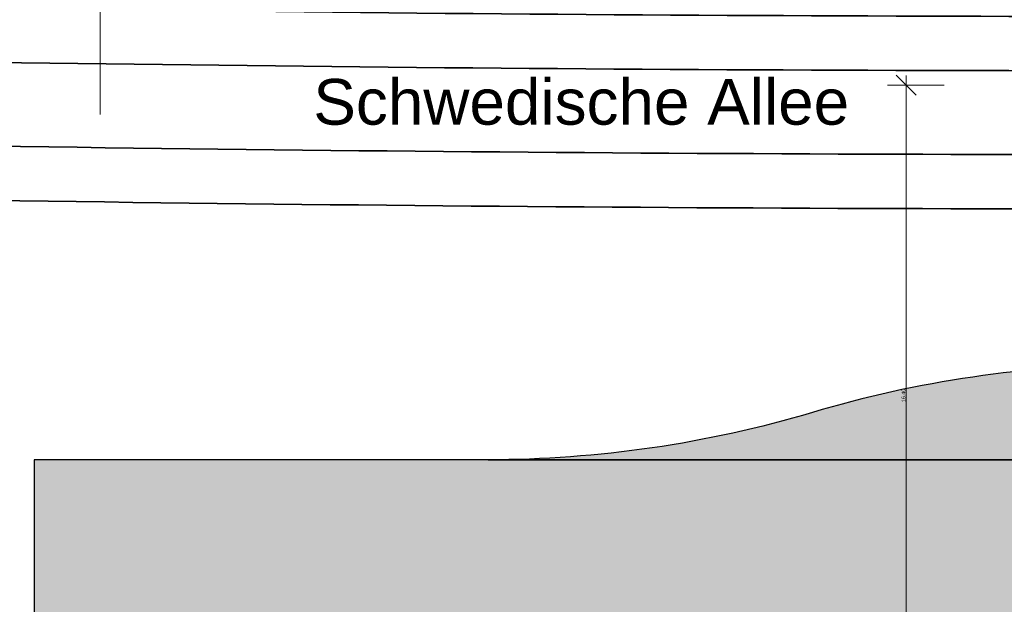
# Model space of a CAD drawing. Header units: metres. Extents: x -5203299 to 2078834, y 245743 to 5816291.
# Tile 63 of 256: x 366368 to 366394, y 5814209 to 5814224. Entities that reach past the tile are written whole.
import ezdxf

# ---------------------------------------------------------------- set-up
doc = ezdxf.new("R2010")
doc.units = ezdxf.units.M
doc.header["$LTSCALE"] = 0.5
doc.layers.get('0').update_dxf_attribs({"lineweight": 25})
for name, color, linetype, lineweight in [('30 -39 Baustelle- Fläche', 7, 'Continuous', 15), ('99.04_Erschließung_VP-S-Borde-Kantenstein', 7, 'Continuous', 25), ('Keine', 7, 'Continuous', 9)]:
    doc.layers.add(name, color=color, linetype=linetype, lineweight=lineweight)
for name, color, linetype, lineweight, true_color in [('70 -76 Bemaßung- 2 Allgemein', 7, 'Continuous', 5, 0x6666cc), ('99.04_Erschließung_VP-KRA_S-LP-Krampnitz 1.BA$0$S-Achse', 1, 'Continuous', 20, 0xff0000), ('99.04_Erschließung_VP-S-Achse', 1, 'Continuous', 20, 0xff0000), ('99.04_Erschließung_VP-S-Farben-Gehweg-Betonsteinpflaster', 7, 'Continuous', 25, 0xffd6a8), ('99.04_Erschließung_VP-S-Farben-Mulde', 7, 'Continuous', 25, 0xa8ffff), ('99.04_Gleisplanung VP 02_23-EB-1236L-A-FAHRKANTE', 150, 'Continuous', 35, 0x007fff), ('99.04_Gleisplanung VP 02_23-EB-1236R-A-FAHRKANTE', 150, 'Continuous', 35, 0x007fff)]:
    doc.layers.add(name, color=color, linetype=linetype, lineweight=lineweight, true_color=true_color)
doc.styles.add('Arial', font='arial.ttf')
doc.dimstyles.new('k+k_klein', dxfattribs={"dimtxt": 1.208263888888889, "dimasz": 0.5302001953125, "dimexe": 0.5, "dimexo": 1.5, "dimgap": 0.05, "dimtad": 1, "dimdec": 3, "dimtxsty": 'Arial', "dimblk": 'VW_SLASH-2', "dimblk1": 'VW_SLASH-2', "dimblk2": 'VW_SLASH-2', "dimcen": 0, "dimdle": 0.25, "dimadec": 3, "dimazin": 0, "dimtfac": 0.75, "dimtdec": 3, "dimtix": 1, "dimtmove": 0, "dimatfit": 0, "dimldrblk": 'VW_FILLEDARROW', "dimfxl": 1, "dimfxlon": 1, "dimfrac": 2, "dimtolj": 1, "dimarcsym": 0})

# ---------------------------------------------------------------- blocks, each defined once
blk = doc.blocks.new('_23-07-06_Massenplan_TB_Weiterführende Schule (3D)')
at = {"layer": '99.04_Erschließung_VP-S-Farben-Gehweg-Betonsteinpflaster', "linetype": 'Continuous', "lineweight": 0, "true_color": 0xffd6a8}
blk.add_hatch(color=41, dxfattribs=at).paths.add_polyline_path([(-4.344502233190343, 0.1499595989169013), (-4.344501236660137, 6.649959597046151), (-224.3795477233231, 6.649993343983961), (-224.3846136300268, 0.1499933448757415)])
at = {"layer": '99.04_Erschließung_VP-S-Farben-Mulde', "linetype": 'Continuous', "lineweight": 0, "true_color": 0xa8ffff}
h = blk.add_hatch(color=131, dxfattribs=at)
edge = h.paths.add_edge_path()
edge.add_arc((-195.2404240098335, -20.85001429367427), 29.9999999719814, 89.99999168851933, 106.5978247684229)
edge.add_arc((-212.3795430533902, 36.64999078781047), 29.99999991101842, 269.99999156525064, 286.597824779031, ccw=False)
edge.add_line((-212.3795474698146, 6.649990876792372), (-110.1371670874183, 6.649975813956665))
edge.add_line((-110.1371670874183, 6.649975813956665), (-110.1371666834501, 9.149975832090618))
edge.add_line((-110.1371666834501, 9.149975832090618), (-195.2404196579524, 9.149985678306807))
h = blk.add_hatch(color=131, dxfattribs=at)
edge = h.paths.add_edge_path()
edge.add_arc((-195.2404240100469, -20.85001428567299), 29.99999996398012, 89.99999168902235, 106.5978247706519)
edge.add_arc((-212.3795430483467, 36.6499907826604), 29.99999990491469, 269.9999915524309, 286.5978247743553, ccw=False)
edge.add_line((-212.3795474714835, 6.64999087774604), (-110.1371670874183, 6.649975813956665))
edge.add_line((-110.1371670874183, 6.649975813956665), (-110.1371666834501, 9.149975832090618))
edge.add_line((-110.1371666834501, 9.149975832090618), (-195.2404196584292, 9.149985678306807))
at = {"layer": '99.04_Erschließung_VP-KRA_S-LP-Krampnitz 1.BA$0$S-Achse', "linetype": 'Continuous'}
blk.add_line((-222.6372072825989, 15.77428168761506), (-222.7111401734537, 103.8381869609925), dxfattribs=at)
at = {"layer": '99.04_Erschließung_VP-S-Achse', "linetype": 'Continuous'}
blk.add_line((-222.6372072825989, 15.77428168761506), (-222.7111401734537, 103.8381869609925), dxfattribs=at)
at = {"layer": '99.04_Erschließung_VP-S-Borde-Kantenstein', "linetype": 'Continuous', "lineweight": 9}
blk.add_line((-224.3795477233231, 6.649993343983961), (-224.3846136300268, 0.1499933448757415), dxfattribs=at)
at = {"layer": '99.04_Erschließung_VP-S-Borde-Kantenstein', "lineweight": 9}
blk.add_line((-110.1371670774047, 6.649975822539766), (-212.3795477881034, 6.649990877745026), dxfattribs=at)
at = {"layer": '99.04_Erschließung_VP-S-Farben-Gehweg-Betonsteinpflaster', "flags": 128}
blk.add_lwpolyline([(-4.344502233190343, 0.1499595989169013), (-4.344501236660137, 6.649959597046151), (-224.3795477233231, 6.649993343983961), (-224.3846136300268, 0.1499933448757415)], close=True, dxfattribs=at)
at = {"layer": '99.04_Erschließung_VP-S-Farben-Mulde', "flags": 128}
for points in [[(-195.2404196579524, 9.149985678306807, 0.07254859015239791), (-203.8099835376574, 7.899988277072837, -0.07254859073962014), (-212.3795474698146, 6.649990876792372), (-110.1371670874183, 6.649975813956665), (-110.1371666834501, 9.149975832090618)], [(-195.2404196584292, 9.149985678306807, 0.07254859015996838), (-203.8099835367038, 7.89998827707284, -0.07254859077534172), (-212.3795474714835, 6.64999087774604), (-110.1371670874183, 6.649975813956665), (-110.1371666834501, 9.149975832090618)]]:
    blk.add_lwpolyline(points, format="xyb", close=True, dxfattribs=at)
at = {"layer": '99.04_Gleisplanung VP 02_23-EB-1236L-A-FAHRKANTE', "flags": 128}
for points in [[(562.054785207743, 14.66357436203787), (-195.6767769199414, 14.71251310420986, -0.005965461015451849), (-243.3691821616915, 15.28463055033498), (-544.421406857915, 22.48900882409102)], [(562.0546754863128, 13.22887045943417), (-195.6768878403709, 13.27780679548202), (-195.6768879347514, 13.27780679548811, -0.005965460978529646), (-243.4035246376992, 13.85033473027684), (-243.4035247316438, 13.85033473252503), (-243.4035247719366, 13.85033473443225), (-544.4557500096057, 21.05471206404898, -0.0001531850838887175)]]:
    blk.add_lwpolyline(points, format="xyb", dxfattribs=at)
at = {"layer": '99.04_Gleisplanung VP 02_23-EB-1236R-A-FAHRKANTE', "flags": 128}
for points in [[(563.0160730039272, 18.31275983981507), (-195.6329211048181, 18.36176344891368), (-195.632921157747, 18.36176344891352, -0.005965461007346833), (-243.3253258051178, 18.93388033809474), (-544.4057281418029, 26.13893524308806)], [(563.0159632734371, 16.87805594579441), (-195.6330320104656, 16.92705714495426, -0.005965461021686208), (-243.3596684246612, 17.49958452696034), (-544.4400713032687, 24.70463848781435)]]:
    blk.add_lwpolyline(points, format="xyb", dxfattribs=at)
blk = doc.blocks.new('VW_SLASH-2')
at = {"color": 0, "linetype": 'ByBlock', "lineweight": -2, "transparency": 16777216}
blk.add_line((0.4715200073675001, 0), (-1, 0), dxfattribs=at)
at = {"color": 0, "lineweight": 5, "transparency": 16777216, "flags": 128}
blk.add_lwpolyline([(0.5003504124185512, 0.5003504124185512), (-0.500350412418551, -0.5003504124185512)], dxfattribs=at)
blk = doc.blocks.new('*D13110')
at = {"layer": '70 -76 Bemaßung- 2 Allgemein', "color": 0, "lineweight": -2}
for p, q in [((-200.3274457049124, 16.54910528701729), (-201.8274457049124, 16.54910528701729)), ((-201.3274457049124, 0.6800643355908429), (-201.3274457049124, 16.01890509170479)), ((-200.3274457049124, 0.1498641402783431), (-201.8274457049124, 0.1498641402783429))]:
    blk.add_line(p, q, dxfattribs=at)
at = {"layer": '70 -76 Bemaßung- 2 Allgemein', "color": 0, "lineweight": -2, "xscale": 0.5302001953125, "yscale": 0.5302001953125, "zscale": 0.5302001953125}
for p, rotation in [((-201.3274457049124, 16.54910528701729), 90), ((-201.3274457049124, 0.149864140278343), 270)]:
    blk.add_blockref('VW_SLASH-2', p, dxfattribs=dict(at, rotation=rotation))
at = {"layer": '70 -76 Bemaßung- 2 Allgemein', "color": 0, "insert": (-201.3929092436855, 8.349484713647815), "char_height": 0.1006886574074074, "attachment_point": 5, "rotation": 90, "style": 'Arial'}
blk.add_mtext('\\A1;16,40', dxfattribs=at)
blk = doc.blocks.new('VW_FILLEDARROW')
at = {"linetype": 'Continuous', "lineweight": 0, "transparency": 16777216}
blk.add_hatch(color=0, dxfattribs=at).paths.add_polyline_path([(-2.828947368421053, 0.7580141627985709), (0, 0), (-2.828947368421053, -0.7580141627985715)])
at = {"color": 0, "lineweight": 5, "transparency": 16777216, "flags": 128}
blk.add_lwpolyline([(-2.828947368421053, 0.7580141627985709), (0, 0), (-2.828947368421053, -0.7580141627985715)], close=True, dxfattribs=at)
blk = doc.blocks.new('Gruppe-12340')
at = {"layer": '70 -76 Bemaßung- 2 Allgemein'}
dim = blk.add_linear_dim(base=(-201.3274457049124, 16.54910528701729), p1=(-192.6259999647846, 0.1498641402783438), p2=(-192.6259999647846, 16.54910528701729), angle=270, text='16,40', dimstyle='k+k_klein', override={"dimtxt": 0.1006886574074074, "dimgap": 0.005, "dimdec": 1, "dimpost": '<>', "dimtxsty": 'Arial', "dimtmove": 2}, dxfattribs=at)
dim.commit()
dim.dimension.update_dxf_attribs({"geometry": '*D13110', "text_midpoint": (-201.3929092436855, 8.349484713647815)})
blk = doc.blocks.new('_BE Phase 4 (3D)')
at = {"layer": '70 -76 Bemaßung- 2 Allgemein'}
blk.add_blockref('Gruppe-12340', (0, 0), dxfattribs=at)
at = {"layer": '30 -39 Baustelle- Fläche', "color": 7, "insert": (-217.0030489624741, 16.71041035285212), "char_height": 1.208263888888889, "attachment_point": 1, "line_spacing_factor": 0.9707149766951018, "style": 'Arial'}
blk.add_mtext('Schwedische Allee', dxfattribs=at)

msp = doc.modelspace()

# ---------------------------------------------------------------- block references
at = {"layer": 'Keine', "color": 1}
msp.add_blockref('_23-07-06_Massenplan_TB_Weiterführende Schule (3D)', (366592.8034926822, 5814205.707927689), dxfattribs=at)

# ---------------------------------------------------------------- next in the draw order: block references
msp.add_blockref('_BE Phase 4 (3D)', (366592.8034926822, 5814205.707927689), dxfattribs=at)

doc.saveas('drawing.dxf')
